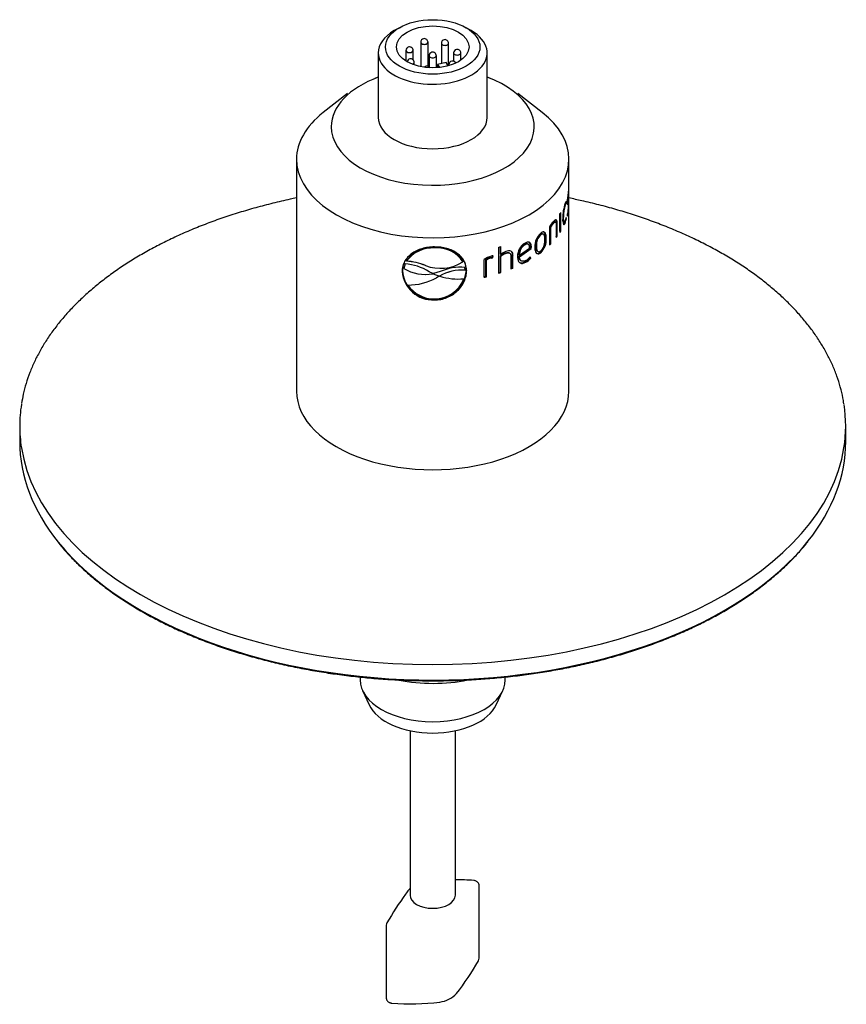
# Model space of a CAD drawing. Header units: millimetres. Extents: x 0 to 296, y -88 to 205.
# Tile 2 of 4: x 3 to 85, y 75 to 172. Entities that reach past the tile are written whole.
import ezdxf

# ---------------------------------------------------------------- set-up
doc = ezdxf.new("R2010")
doc.units = ezdxf.units.MM
doc.layers.add('Default', color=7, linetype='Continuous')
doc.layers.add('SRD-X3-30T', color=7, linetype='Continuous')

# ---------------------------------------------------------------- blocks, each defined once
blk = doc.blocks.new('SE2')
at = {"layer": 'SRD-X3-30T', "color": 7, "linetype": 'Continuous'}
for p, q in [((40.746, 171.657), (40.237, 171.363)), ((47.873, 171.363), (47.364, 171.657)), ((42.869, 170.211), (42.869, 167.784)), ((43.589, 167.817), (43.589, 170.211)), ((44.914, 170.108), (44.914, 168.097)), ((45.634, 167.878), (45.634, 170.108)), ((38.655, 169.158), (38.655, 162.765)), ((41.392, 169.388), (41.392, 168.347)), ((42.112, 168.461), (42.112, 169.388)), ((46.12, 169.149), (46.12, 168.34)), ((46.84, 168.429), (46.84, 169.149)), ((49.455, 162.765), (49.455, 169.158)), ((42.22, 167.958), (42.22, 168.205)), ((43.695, 168.864), (43.695, 167.762)), ((44.415, 167.678), (44.415, 168.864)), ((45.381, 168.193), (44.532, 168.019)), ((44.532, 168.019), (44.532, 167.686)), ((44.532, 168.019), (44.725, 167.704)), ((45.582, 167.864), (45.381, 168.193)), ((45.659, 167.995), (45.659, 167.885)), ((38.558, 166.706), (38.33, 166.62)), ((49.78, 166.62), (49.552, 166.706)), ((35.62, 165.142), (33.188, 163.238)), ((54.922, 163.238), (52.49, 165.142)), ((30.555, 158.613), (30.555, 135.616)), ((57.555, 135.616), (57.555, 158.613)), ((57.487, 155.248), (57.527, 155.246)), ((57.527, 155.246), (57.533, 155.455)), ((57.206, 154.236), (57.21, 154.274)), ((57.295, 154.225), (57.312, 154.429)), ((57.36, 154.324), (57.45, 154.317)), ((56.752, 151.477), (56.752, 153.347)), ((57.114, 154.098), (57.202, 154.086)), ((57.206, 154.236), (57.295, 154.225)), ((57.386, 154.164), (57.475, 154.159)), ((57.509, 154.224), (57.418, 154.228)), ((56.218, 152.374), (56.135, 152.397)), ((56.665, 153.212), (56.665, 151.341)), ((56.668, 151.494), (56.668, 153.216)), ((56.932, 152.9), (57.018, 152.885)), ((57.023, 152.395), (57.11, 152.381)), ((57.111, 152.322), (57.198, 152.31)), ((57.274, 152.75), (57.312, 152.745)), ((57.312, 152.745), (57.295, 152.851)), ((57.397, 153.19), (57.382, 152.975)), ((57.42, 153.224), (57.471, 153.221)), ((55.626, 151.887), (55.626, 150.11)), ((55.675, 150.261), (55.675, 151.92)), ((55.675, 151.92), (55.753, 151.894)), ((55.753, 150.235), (55.753, 151.894)), ((55.942, 152.276), (56.021, 152.252)), ((56.298, 152.117), (56.298, 150.84)), ((56.319, 150.993), (56.319, 152.28)), ((56.319, 152.28), (56.401, 152.259)), ((56.401, 150.972), (56.401, 152.259)), ((56.668, 151.494), (56.752, 151.477)), ((54.697, 151.149), (54.768, 151.117)), ((55.012, 151.189), (54.937, 151.22)), ((55.241, 150.791), (55.316, 150.763)), ((56.319, 150.993), (56.401, 150.972)), ((44.225, 149.875), (44.226, 149.812)), ((50.59, 149.876), (50.59, 147.304)), ((50.763, 149.201), (50.763, 149.932)), ((50.808, 149.156), (50.808, 149.947)), ((52.601, 148.984), (53.768, 149.807)), ((52.649, 149.096), (53.667, 149.797)), ((52.658, 148.944), (53.833, 149.771)), ((53.145, 150.175), (53.206, 150.136)), ((53.531, 150.18), (53.467, 150.218)), ((53.768, 149.807), (53.771, 149.919)), ((53.768, 149.807), (53.833, 149.771)), ((53.771, 149.919), (53.836, 149.884)), ((53.833, 149.771), (53.836, 149.884)), ((54.264, 150.042), (54.333, 150.008)), ((54.44, 149.489), (54.51, 149.457)), ((54.697, 149.379), (54.768, 149.347)), ((55.675, 150.261), (55.753, 150.235)), ((41.446, 148.497), (41.449, 148.506)), ((41.448, 148.571), (41.449, 148.506)), ((47.051, 148.441), (47.054, 148.449)), ((47.053, 148.514), (47.054, 148.449)), ((49.14, 148.681), (49.14, 146.905)), ((49.336, 147.008), (49.336, 148.667)), ((49.336, 148.667), (49.372, 148.619)), ((49.372, 146.96), (49.372, 148.619)), ((49.798, 148.86), (49.95, 148.892)), ((49.798, 148.86), (49.837, 148.813)), ((49.837, 148.813), (49.99, 148.845)), ((49.95, 148.892), (49.99, 148.845)), ((49.99, 148.845), (50.038, 149.033)), ((50.036, 149.036), (50.038, 149.033)), ((50.763, 149.201), (50.808, 149.156)), ((50.763, 147.421), (50.763, 149.027)), ((50.763, 149.027), (50.808, 148.982)), ((50.808, 147.376), (50.808, 148.982)), ((51.225, 149.31), (51.273, 149.266)), ((51.715, 149.27), (51.663, 149.313)), ((51.804, 149.019), (51.804, 147.742)), ((51.955, 147.868), (51.955, 149.156)), ((51.955, 149.156), (52.008, 149.114)), ((52.008, 147.826), (52.008, 149.114)), ((52.591, 149.136), (52.649, 149.096)), ((52.601, 148.984), (52.658, 148.944)), ((52.772, 148.569), (52.83, 148.53)), ((53.216, 148.436), (53.277, 148.398)), ((53.721, 148.852), (53.695, 148.906)), ((53.721, 148.852), (53.786, 148.816)), ((53.786, 148.816), (53.727, 148.94)), ((41.047, 147.537), (41.027, 147.487)), ((41.29, 148.165), (41.182, 147.774)), ((41.182, 147.774), (41.185, 147.782)), ((41.309, 148.234), (41.185, 147.782)), ((41.286, 148.175), (41.283, 148.166)), ((43.33, 148.065), (43.333, 148.073)), ((44.062, 147.28), (43.7, 147.463)), ((44.804, 147.473), (44.145, 147.277)), ((47.279, 147.599), (47.248, 147.88)), ((47.276, 147.591), (47.279, 147.599)), ((47.393, 147.584), (47.415, 147.534)), ((50.763, 147.421), (50.808, 147.376)), ((51.955, 147.868), (52.008, 147.826)), ((44.145, 147.277), (44.062, 147.28)), ((44.069, 147.254), (44.072, 147.262)), ((44.069, 147.254), (44.105, 147.251)), ((44.072, 147.262), (44.108, 147.259)), ((44.105, 147.251), (44.108, 147.259)), ((44.105, 147.251), (44.725, 147.01)), ((44.108, 147.259), (44.728, 147.018)), ((44.711, 147.009), (44.436, 146.862)), ((44.753, 147.01), (44.711, 147.009)), ((44.725, 147.01), (44.728, 147.018)), ((47.151, 146.757), (47.154, 146.765)), ((49.336, 147.008), (49.372, 146.96)), ((41.584, 146.124), (41.587, 146.133)), ((44.223, 144.758), (44.226, 144.766)), ((44.225, 144.708), (44.226, 144.656)), ((3.105, 132.155), (3.105, 130.619)), ((85.005, 130.619), (85.005, 132.155)), ((36.855, 107.272), (36.855, 106.998)), ((51.255, 106.998), (51.255, 107.275)), ((37.098, 105.928), (37.75, 104.514)), ((50.36, 104.514), (51.013, 105.928)), ((41.805, 101.948), (41.805, 85.643)), ((46.305, 85.643), (46.305, 101.948)), ((48.66, 79.397), (48.66, 86.6)), ((39.45, 82.655), (39.45, 75.451))]:
    blk.add_line(p, q, dxfattribs=at)
for centre, radius, start, end in [((43.229, 170.211), 0.36, 101.55491, 180), ((43.229, 170.211), 0.36, 0, 101.55491), ((45.274, 170.108), 0.36, 101.55491, 180), ((45.274, 170.108), 0.36, 0, 101.55491), ((41.752, 169.388), 0.36, 101.55491, 180), ((41.752, 169.388), 0.36, 0, 101.55491), ((44.055, 168.864), 0.36, 101.55491, 180), ((44.055, 168.864), 0.36, 0, 101.55491), ((46.48, 169.149), 0.36, 101.55491, 180), ((46.48, 169.149), 0.36, 0, 101.55491), ((41.86, 168.205), 0.36, 101.55491, 168.2633), ((41.86, 168.205), 0.36, 0, 101.55491), ((46.019, 167.995), 0.36, 101.55491, 180), ((46.019, 167.995), 0.36, 24.38748, 101.55491), ((43.477, 167.475), 0.36, 101.55491, 136.06638), ((43.477, 167.475), 0.36, 33.56017, 101.55491), ((62.762, 154.233), 5.371, 169.23785, 178.886), ((58.701, 155.084), 1.226, 162.38355, 172.87126), ((61.31, 152.783), 4.366, 160.36442, 180.50362), ((61.184, 154.419), 3.756, 169.87417, 179.01861), ((60.534, 152.96), 3.517, 161.33602, 181.22688), ((53.674, 154.015), 3.848, 350.62566, 0.63742), ((51.992, 154.085), 5.547, 351.03565, 1.22996), ((58.849, 149.92), 3.776, 138.50591, 148.61083), ((55.076, 153.083), 2.172, 339.49903, 341.67774), ((55.099, 153.09), 2.24, 339.57021, 351.15031), ((55.433, 153.147), 1.885, 339.79859, 350.95753), ((57.776, 150.627), 2.467, 138.06591, 148.40712), ((57.878, 150.583), 2.496, 138.05907, 148.33549), ((55.91, 149.971), 1.742, 130.91165, 182.36415), ((55.637, 150.144), 1.376, 133.06821, 184.24822), ((55.707, 150.109), 1.378, 132.94482, 184.18414), ((53.476, 150.66), 1.77, 313.63028, 4.25035), ((53.547, 150.633), 1.774, 313.52181, 4.18185), ((44.055, 146.629), 3.251, 87.00691, 143.31629), ((44.057, 146.566), 3.251, 87.01905, 143.35107), ((44.489, 146.806), 3.081, 33.6774, 94.91746), ((44.489, 146.743), 3.08, 33.64192, 94.90463), ((51.964, 147.778), 1.798, 111.59393, 129.99926), ((53.964, 149.012), 1.495, 120.49518, 181.70946), ((53.774, 149.172), 1.183, 122.13138, 181.77464), ((53.834, 149.13), 1.186, 121.9951, 181.6781), ((41.116, 142.742), 5.765, 67.41922, 86.7227), ((40.988, 142.181), 6.341, 68.29779, 85.8324), ((41.118, 142.749), 5.766, 67.41532, 86.71487), ((44.821, 151.948), 4.151, 248.99273, 302.5469), ((50.608, 146.279), 2.815, 105.3337, 121.42275), ((50.275, 147.071), 1.852, 104.92388, 120.45976), ((50.32, 147.001), 1.876, 104.92354, 120.35748), ((50.087, 148.441), 0.597, 94.20643, 111.94), ((-252.006, 226.756), 311.834, 345.54037, 345.56558), ((51.779, 147.887), 1.528, 111.24317, 131.68388), ((51.833, 147.826), 1.545, 111.22705, 131.55387), ((52.404, 149.936), 1.705, 298.42202, 320.53797), ((52.458, 149.913), 1.723, 298.41298, 320.43117), ((52.541, 149.914), 1.535, 298.94855, 320.59826), ((44.096, 147.732), 3.079, 184.57392, 272.41043), ((44.104, 147.771), 3.065, 184.36737, 272.26297), ((43.326, 151.408), 4.219, 239.4556, 280.13366), ((43.33, 151.415), 4.219, 239.44631, 280.13248), ((40.944, 143.006), 5.241, 58.27538, 86.0079), ((44.282, 147.827), 3.12, 268.93762, 355.53045), ((46.878, 143.445), 4.165, 84.52574, 121.12943), ((46.882, 143.452), 4.166, 84.53338, 121.12881), ((46.812, 142.956), 4.943, 84.94314, 113.96936), ((41.606, 151.988), 5.856, 269.81696, 298.90457), ((44.237, 147.882), 3.124, 269.74139, 338.88839), ((44.24, 147.89), 3.124, 269.74319, 338.88983), ((46.56, 152.822), 6.086, 252.73328, 275.60396), ((44.179, 147.904), 3.147, 214.4523, 270.80174), ((44.182, 147.912), 3.146, 214.44645, 270.79957), ((46.162, 56.148), 31.02, 86.38795, 89.73545), ((48.521, 80.602), 8.823, 140.7558, 144.23292), ((43.679, 84.284), 2.751, 132.99301, 136.36209), ((73, 63.286), 38.807, 144.61391, 149.61649), ((39.955, 82.659), 0.502, 149.515, 180.44155), ((23.999, 93.139), 28.295, 322.41926, 330.3426), ((48.155, 79.392), 0.501, 329.52261, 0.46337), ((44.431, 77.78), 2.751, 276.67061, 316.36209), ((41.86, 98.844), 23.972, 265.53472, 276.92237)]:
    blk.add_arc(centre, radius, start, end, dxfattribs=at)
for major_axis in [(-4.68, 0), (3.6, 0)]:
    blk.add_ellipse((44.055, 169.746), major_axis=major_axis, ratio=0.57735, dxfattribs=at)
for centre, major_axis, start_param, end_param in [((44.055, 169.158), (-5.4, 0), 5.497787, 6.283185), ((44.055, 169.158), (-5.4, 0), 0, 3.926991), ((43.229, 170.211), (-0.36, 0), 0, 3.141593), ((45.274, 170.108), (-0.36, 0), 0, 3.141593), ((41.752, 169.388), (-0.36, 0), 0, 3.141593), ((46.48, 169.149), (-0.36, 0), 0, 3.141593), ((41.86, 168.205), (-0.36, 0), 2.09167, 3.141593), ((44.055, 168.864), (-0.36, 0), 0, 3.141593), ((46.019, 167.995), (-0.36, 0), 0, 0.485688), ((44.055, 161.84), (-10.062, 0), 5.278878, 6.283185), ((44.055, 161.84), (-10.062, 0), 0, 4.1459), ((44.055, 158.613), (-13.5, 0), 5.647992, 6.283185), ((44.055, 158.613), (-13.5, 0), 0, 3.776786), ((44.055, 162.765), (5.4, 0), 3.141593, 6.283185), ((44.055, 155.995), (13.5, 0), -0.365178, -0.346608), ((44.055, 154.124), (13.5, 0), -0.365178, -0.346608), ((44.055, 154.125), (13.41, 0), -0.420351, -0.416451), ((44.055, 154.125), (13.5, 0), -0.435025, -0.416451), ((44.055, 156.696), (13.5, 0), -1.065528, -1.046953), ((44.055, 154.125), (13.41, 0), -0.529849, -0.522549), ((44.055, 154.125), (13.5, 0), -0.541123, -0.522549), ((44.055, 154.125), (13.41, 0), -1.061811, -1.046953), ((44.055, 154.125), (13.41, 0), -0.954717, -0.940855), ((44.055, 154.125), (13.5, 0), -0.95943, -0.940855), ((44.055, 154.125), (13.41, 0), -1.184575, -1.166001), ((44.055, 154.125), (13.5, 0), -1.184575, -1.166001), ((44.055, 154.125), (13.5, 0), -1.065528, -1.046953), ((44.055, 135.616), (-13.5, 0), 0, 3.141593), ((44.055, 132.155), (-40.95, 0), 6.191684, 6.283185), ((44.055, 132.155), (-40.95, 0), 3.050008, 3.232278), ((44.055, 132.155), (-40.95, 0), 0, 0.09082), ((44.055, 130.619), (-40.95, 0), 0, 0.434935), ((44.055, 132.155), (-40.95, 0), 0.09082, 3.050008), ((44.055, 130.619), (-40.95, 0), 2.711968, 3.141593), ((44.055, 130.619), (-40.95, 0), 0.434935, 2.711968), ((44.055, 106.998), (7.2, 0), 3.141593, 6.283185), ((44.055, 112.832), (10.717, 0), 4.393406, 5.042859), ((44.055, 105.484), (6.525, 0), 3.401888, 6.02289), ((44.055, 85.643), (2.25, 0), 3.141593, 6.283185)]:
    blk.add_ellipse(centre, major_axis=major_axis, ratio=0.57735, start_param=start_param, end_param=end_param, dxfattribs=at)
for points, knots in [([(57.487, 155.08), (57.495, 155.128), (57.503, 155.166), (57.517, 155.224), (57.522, 155.243), (57.527, 155.246)], [0, 0, 0, 0, 0.5, 0.5, 1, 1, 1, 1]), ([(30.552, 154.769), (30.341, 154.726), (29.551, 154.561), (28.196, 154.251), (26.508, 153.812), (24.856, 153.329), (23.242, 152.803), (21.67, 152.235), (20.144, 151.626), (18.666, 150.976), (17.239, 150.288), (15.866, 149.563), (14.55, 148.801), (13.294, 148.005), (12.101, 147.176), (10.972, 146.315), (9.911, 145.424), (8.92, 144.505), (8, 143.56), (7.155, 142.591), (6.386, 141.599), (5.694, 140.588), (5.081, 139.559), (4.549, 138.515), (4.098, 137.456), (3.733, 136.395), (3.452, 135.35), (3.345, 134.729), (3.287, 134.39)], [0.6142189, 0.6142189, 0.6142189, 0.6142189, 0.6197799, 0.6350978, 0.6504183, 0.6657417, 0.6810683, 0.6963982, 0.7117317, 0.7270686, 0.7424091, 0.7577528, 0.7730995, 0.7884485, 0.8037989, 0.8191489, 0.8344965, 0.8498393, 0.8651742, 0.8804976, 0.8958055, 0.9110934, 0.9263568, 0.9415916, 0.9567948, 0.9719646, 0.9871014, 1, 1, 1, 1]), ([(57.391, 154.338), (57.391, 154.332), (57.392, 154.326), (57.392, 154.32), (57.392, 154.314), (57.392, 154.308), (57.392, 154.302), (57.392, 154.299), (57.392, 154.296), (57.392, 154.293), (57.392, 154.287), (57.392, 154.282), (57.392, 154.276), (57.392, 154.273), (57.392, 154.27), (57.392, 154.268), (57.392, 154.265), (57.392, 154.262), (57.393, 154.259), (57.393, 154.254), (57.393, 154.249), (57.393, 154.243), (57.393, 154.241), (57.393, 154.238), (57.393, 154.236), (57.394, 154.233), (57.394, 154.23), (57.394, 154.228), (57.394, 154.223), (57.394, 154.218), (57.395, 154.213), (57.395, 154.211), (57.395, 154.208), (57.395, 154.206), (57.395, 154.204), (57.395, 154.201), (57.396, 154.199), (57.396, 154.194), (57.396, 154.19), (57.397, 154.186), (57.397, 154.183), (57.397, 154.181), (57.397, 154.179), (57.398, 154.175), (57.398, 154.171), (57.399, 154.167), (57.399, 154.165), (57.399, 154.163), (57.399, 154.161), (57.399, 154.159), (57.4, 154.158), (57.4, 154.156), (57.4, 154.152), (57.401, 154.149), (57.402, 154.145), (57.402, 154.144), (57.402, 154.142), (57.402, 154.141), (57.403, 154.139), (57.403, 154.137), (57.403, 154.136), (57.404, 154.133), (57.404, 154.13), (57.405, 154.127), (57.405, 154.126), (57.406, 154.125), (57.406, 154.123), (57.407, 154.118), (57.409, 154.114), (57.41, 154.11), (57.416, 154.095), (57.422, 154.089), (57.429, 154.09), (57.445, 154.092), (57.461, 154.125), (57.475, 154.159)], [0, 0, 0, 0, 0.022573, 0.022573, 0.022573, 0.045148, 0.045148, 0.045148, 0.056435, 0.056435, 0.056435, 0.079014, 0.079014, 0.079014, 0.090301, 0.090301, 0.090301, 0.101588, 0.101588, 0.101588, 0.124169, 0.124169, 0.124169, 0.135456, 0.135456, 0.135456, 0.146743, 0.146743, 0.146743, 0.169324, 0.169324, 0.169324, 0.180611, 0.180611, 0.180611, 0.191898, 0.191898, 0.191898, 0.214481, 0.214481, 0.214481, 0.225768, 0.225768, 0.225768, 0.248351, 0.248351, 0.248351, 0.259639, 0.259639, 0.259639, 0.270926, 0.270926, 0.270926, 0.29351, 0.29351, 0.29351, 0.304797, 0.304797, 0.304797, 0.316084, 0.316084, 0.316084, 0.338667, 0.338667, 0.338667, 0.349955, 0.349955, 0.349955, 0.395194, 0.395194, 0.395194, 0.579386, 0.579386, 0.579386, 1, 1, 1, 1]), ([(57.45, 154.317), (57.45, 154.317), (57.45, 154.318), (57.443, 154.319), (57.438, 154.331), (57.43, 154.389), (57.429, 154.434), (57.429, 154.484)], [0.4945431, 0.4945431, 0.4945431, 0.4945431, 0.5, 0.5, 0.75, 0.75, 1, 1, 1, 1]), ([(57.537, 154.204), (57.537, 154.274), (57.536, 154.336), (57.533, 154.424), (57.529, 154.449), (57.52, 154.46), (57.515, 154.45), (57.502, 154.42), (57.495, 154.4), (57.487, 154.379)], [0, 0, 0, 0, 0.25, 0.25, 0.5, 0.5, 0.75, 0.75, 1, 1, 1, 1]), ([(84.821, 134.37), (84.789, 134.586), (84.71, 135.107), (84.479, 136.041), (84.145, 137.1), (83.723, 138.157), (83.221, 139.201), (82.639, 140.23), (81.978, 141.244), (81.239, 142.239), (80.423, 143.213), (79.533, 144.164), (78.57, 145.091), (77.536, 145.991), (76.434, 146.861), (75.265, 147.702), (74.033, 148.51), (72.74, 149.284), (71.388, 150.023), (69.981, 150.725), (68.522, 151.389), (67.013, 152.013), (65.458, 152.597), (63.859, 153.139), (62.221, 153.638), (60.545, 154.093), (58.988, 154.468), (57.985, 154.683), (57.558, 154.769)], [0, 0, 0, 0, 0.0082309, 0.0233014, 0.0383926, 0.0535108, 0.0686597, 0.0838409, 0.0990535, 0.1142953, 0.1295627, 0.1448516, 0.1601577, 0.175477, 0.1908058, 0.206141, 0.22148, 0.2368206, 0.2521611, 0.2675002, 0.2828371, 0.2981715, 0.3135031, 0.3288317, 0.3441573, 0.3594801, 0.3748001, 0.3860579, 0.3860579, 0.3860579, 0.3860579]), ([(57.47, 153.388), (57.46, 153.334), (57.448, 153.292), (57.423, 153.225), (57.41, 153.198), (57.397, 153.19)], [0, 0, 0, 0, 0.5, 0.5, 1, 1, 1, 1]), ([(57.475, 154.159), (57.488, 154.191), (57.5, 154.225), (57.513, 154.224), (57.516, 154.213), (57.521, 154.156), (57.521, 154.109), (57.522, 154.058)], [0, 0, 0, 0, 0.5, 0.5, 0.75, 0.75, 1, 1, 1, 1]), ([(55.942, 152.276), (55.978, 152.315), (56.015, 152.351), (56.08, 152.394), (56.111, 152.404), (56.136, 152.397)], [0, 0, 0, 0, 0.25, 0.25, 0.4829368, 0.4829368, 0.4829368, 0.4829368]), ([(56.401, 152.259), (56.401, 152.304), (56.4, 152.347), (56.392, 152.425), (56.386, 152.461), (56.369, 152.521), (56.358, 152.546), (56.33, 152.582), (56.315, 152.594), (56.26, 152.609), (56.215, 152.592), (56.122, 152.526), (56.072, 152.477), (56.021, 152.422)], [0, 0, 0, 0, 0.125, 0.125, 0.25, 0.25, 0.375, 0.375, 0.5, 0.5, 0.75, 0.75, 1, 1, 1, 1]), ([(56.021, 152.252), (56.058, 152.291), (56.095, 152.327), (56.163, 152.372), (56.196, 152.382), (56.248, 152.363), (56.268, 152.333), (56.293, 152.242), (56.297, 152.181), (56.298, 152.117)], [0, 0, 0, 0, 0.25, 0.25, 0.5, 0.5, 0.75, 0.75, 1, 1, 1, 1]), ([(56.319, 152.28), (56.318, 152.324), (56.317, 152.368), (56.31, 152.446), (56.304, 152.481), (56.287, 152.542), (56.276, 152.567), (56.249, 152.603), (56.233, 152.616), (56.215, 152.621), (56.214, 152.621), (56.214, 152.621)], [0, 0, 0, 0, 0.125, 0.125, 0.25, 0.25, 0.375, 0.375, 0.5, 0.5, 0.5032428, 0.5032428, 0.5032428, 0.5032428]), ([(57.023, 152.395), (57.004, 152.396), (56.987, 152.417), (56.959, 152.496), (56.949, 152.557), (56.942, 152.627)], [0.2955489, 0.2955489, 0.2955489, 0.2955489, 0.5, 0.5, 0.7327558, 0.7327558, 0.7327558, 0.7327558]), ([(56.945, 152.744), (56.945, 152.686), (56.946, 152.628), (56.95, 152.521), (56.954, 152.47), (56.969, 152.33), (56.986, 152.251), (57.021, 152.179), (57.035, 152.162), (57.064, 152.146), (57.08, 152.147), (57.113, 152.166), (57.131, 152.184), (57.165, 152.235), (57.182, 152.271), (57.198, 152.308)], [0, 0, 0, 0, 0.125, 0.125, 0.25, 0.25, 0.5, 0.5, 0.625, 0.625, 0.75, 0.75, 0.875, 0.875, 1, 1, 1, 1]), ([(56.978, 152.163), (56.988, 152.161), (56.999, 152.163), (57.026, 152.178), (57.043, 152.196), (57.077, 152.247), (57.094, 152.283), (57.111, 152.322)], [0.6669049, 0.6669049, 0.6669049, 0.6669049, 0.75, 0.75, 0.875, 0.875, 1, 1, 1, 1]), ([(57.202, 152.496), (57.176, 152.434), (57.149, 152.394), (57.099, 152.374), (57.077, 152.394), (57.045, 152.484), (57.034, 152.551), (57.021, 152.705), (57.019, 152.794), (57.018, 152.885)], [0, 0, 0, 0, 0.25, 0.25, 0.5, 0.5, 0.75, 0.75, 1, 1, 1, 1]), ([(57.382, 152.975), (57.398, 152.986), (57.414, 153.018), (57.444, 153.103), (57.458, 153.156), (57.471, 153.221)], [0, 0, 0, 0, 0.5, 0.5, 1, 1, 1, 1]), ([(55.316, 150.763), (55.315, 150.82), (55.314, 150.878), (55.305, 150.986), (55.299, 151.037), (55.28, 151.133), (55.268, 151.177), (55.238, 151.258), (55.219, 151.294), (55.174, 151.352), (55.147, 151.374), (55.086, 151.402), (55.053, 151.407), (54.978, 151.4), (54.938, 151.388), (54.856, 151.348), (54.812, 151.319), (54.768, 151.287)], [0, 0, 0, 0, 0.125, 0.125, 0.25, 0.25, 0.375, 0.375, 0.5, 0.5, 0.625, 0.625, 0.75, 0.75, 0.875, 0.875, 1, 1, 1, 1]), ([(55.241, 150.791), (55.24, 150.849), (55.239, 150.906), (55.23, 151.014), (55.224, 151.065), (55.206, 151.161), (55.194, 151.205), (55.164, 151.286), (55.145, 151.322), (55.111, 151.367), (55.098, 151.38), (55.084, 151.392)], [0, 0, 0, 0, 0.125, 0.125, 0.25, 0.25, 0.375, 0.375, 0.5, 0.5, 0.5654121, 0.5654121, 0.5654121, 0.5654121]), ([(53.836, 149.884), (53.835, 149.933), (53.833, 149.982), (53.822, 150.075), (53.814, 150.118), (53.777, 150.238), (53.737, 150.305), (53.623, 150.387), (53.549, 150.402), (53.426, 150.386), (53.384, 150.375), (53.296, 150.344), (53.251, 150.322), (53.206, 150.3)], [0, 0, 0, 0, 0.125, 0.125, 0.25, 0.25, 0.5, 0.5, 0.75, 0.75, 0.875, 0.875, 1, 1, 1, 1]), ([(53.771, 149.919), (53.77, 149.969), (53.768, 150.018), (53.757, 150.11), (53.749, 150.153), (53.713, 150.273), (53.673, 150.34), (53.609, 150.388), (53.6, 150.393), (53.591, 150.398)], [0, 0, 0, 0, 0.125, 0.125, 0.25, 0.25, 0.5, 0.5, 0.536414, 0.536414, 0.536414, 0.536414]), ([(54.938, 151.219), (54.923, 151.225), (54.908, 151.229), (54.863, 151.231), (54.831, 151.224), (54.766, 151.196), (54.732, 151.174), (54.697, 151.149)], [0.6757055, 0.6757055, 0.6757055, 0.6757055, 0.75, 0.75, 0.875, 0.875, 1, 1, 1, 1]), ([(55.176, 150.643), (55.175, 150.734), (55.171, 150.823), (55.147, 150.981), (55.127, 151.053), (55.064, 151.162), (55.02, 151.197), (54.935, 151.2), (54.903, 151.193), (54.838, 151.165), (54.803, 151.142), (54.768, 151.117)], [0, 0, 0, 0, 0.25, 0.25, 0.5, 0.5, 0.75, 0.75, 0.875, 0.875, 1, 1, 1, 1]), ([(54.768, 149.521), (54.803, 149.548), (54.837, 149.578), (54.903, 149.651), (54.934, 149.692), (55.02, 149.831), (55.064, 149.939), (55.127, 150.15), (55.147, 150.256), (55.171, 150.455), (55.175, 150.55), (55.176, 150.643)], [0, 0, 0, 0, 0.125, 0.125, 0.25, 0.25, 0.5, 0.5, 0.75, 0.75, 1, 1, 1, 1]), ([(44.226, 149.922), (44.12, 149.919), (44.013, 149.916), (43.802, 149.902), (43.698, 149.89), (43.388, 149.845), (43.183, 149.802), (42.797, 149.688), (42.614, 149.617), (42.264, 149.449), (42.103, 149.353), (41.663, 149.03), (41.425, 148.763), (41.187, 148.314), (41.127, 148.155), (41.066, 147.91), (41.051, 147.827), (41.033, 147.659), (41.03, 147.573), (41.027, 147.487)], [0, 0, 0, 0, 0.0625, 0.0625, 0.125, 0.125, 0.25, 0.25, 0.375, 0.375, 0.5, 0.5, 0.75, 0.75, 0.875, 0.875, 0.9375, 0.9375, 1, 1, 1, 1]), ([(47.415, 147.534), (47.403, 147.879), (47.334, 148.213), (47.016, 148.808), (46.785, 149.066), (46.194, 149.493), (45.843, 149.655), (45.069, 149.872), (44.651, 149.915), (44.226, 149.922)], [0, 0, 0, 0, 0.25, 0.25, 0.5, 0.5, 0.75, 0.75, 1, 1, 1, 1]), ([(51.225, 149.31), (51.293, 149.334), (51.361, 149.354), (51.489, 149.371), (51.551, 149.368), (51.625, 149.34), (51.645, 149.328), (51.663, 149.313)], [0, 0, 0, 0, 0.25, 0.25, 0.5, 0.5, 0.6076923, 0.6076923, 0.6076923, 0.6076923]), ([(52.008, 149.114), (52.007, 149.158), (52.005, 149.201), (51.99, 149.281), (51.978, 149.319), (51.946, 149.386), (51.924, 149.416), (51.872, 149.465), (51.842, 149.485), (51.738, 149.526), (51.656, 149.53), (51.483, 149.509), (51.393, 149.482), (51.302, 149.45)], [0, 0, 0, 0, 0.125, 0.125, 0.25, 0.25, 0.375, 0.375, 0.5, 0.5, 0.75, 0.75, 1, 1, 1, 1]), ([(51.955, 149.156), (51.954, 149.199), (51.952, 149.242), (51.937, 149.323), (51.926, 149.36), (51.891, 149.434), (51.864, 149.468), (51.832, 149.495)], [0, 0, 0, 0, 0.125, 0.125, 0.25, 0.25, 0.3978663, 0.3978663, 0.3978663, 0.3978663]), ([(53.467, 150.218), (53.431, 150.238), (53.389, 150.246), (53.28, 150.236), (53.213, 150.209), (53.145, 150.175)], [0.5583737, 0.5583737, 0.5583737, 0.5583737, 0.75, 0.75, 1, 1, 1, 1]), ([(53.667, 149.797), (53.665, 149.871), (53.658, 149.942), (53.626, 150.068), (53.6, 150.124), (53.52, 150.195), (53.465, 150.21), (53.341, 150.198), (53.274, 150.171), (53.206, 150.136)], [0, 0, 0, 0, 0.25, 0.25, 0.5, 0.5, 0.75, 0.75, 1, 1, 1, 1]), ([(54.169, 149.899), (54.169, 149.841), (54.171, 149.784), (54.181, 149.675), (54.189, 149.623), (54.222, 149.477), (54.257, 149.389), (54.361, 149.267), (54.43, 149.232), (54.551, 149.238), (54.594, 149.249), (54.68, 149.287), (54.725, 149.316), (54.768, 149.347)], [0, 0, 0, 0, 0.125, 0.125, 0.25, 0.25, 0.5, 0.5, 0.75, 0.75, 0.875, 0.875, 1, 1, 1, 1]), ([(54.264, 150.042), (54.265, 149.951), (54.27, 149.862), (54.297, 149.703), (54.319, 149.63), (54.377, 149.536), (54.406, 149.506), (54.44, 149.49)], [0, 0, 0, 0, 0.25, 0.25, 0.5, 0.5, 0.6658452, 0.6658452, 0.6658452, 0.6658452]), ([(54.328, 149.292), (54.362, 149.276), (54.4, 149.267), (54.48, 149.271), (54.523, 149.282), (54.609, 149.319), (54.653, 149.348), (54.697, 149.379)], [0.6233016, 0.6233016, 0.6233016, 0.6233016, 0.75, 0.75, 0.875, 0.875, 1, 1, 1, 1]), ([(54.333, 150.008), (54.334, 149.917), (54.339, 149.828), (54.366, 149.668), (54.388, 149.596), (54.458, 149.483), (54.507, 149.446), (54.598, 149.44), (54.631, 149.447), (54.699, 149.474), (54.734, 149.496), (54.768, 149.521)], [0, 0, 0, 0, 0.25, 0.25, 0.5, 0.5, 0.75, 0.75, 0.875, 0.875, 1, 1, 1, 1]), ([(51.273, 149.266), (51.341, 149.29), (51.409, 149.31), (51.538, 149.327), (51.601, 149.325), (51.705, 149.286), (51.745, 149.249), (51.795, 149.146), (51.802, 149.084), (51.804, 149.019)], [0, 0, 0, 0, 0.25, 0.25, 0.5, 0.5, 0.75, 0.75, 1, 1, 1, 1]), ([(52.47, 148.967), (52.471, 148.906), (52.473, 148.844), (52.487, 148.728), (52.498, 148.673), (52.544, 148.517), (52.595, 148.426), (52.743, 148.307), (52.841, 148.28), (53, 148.293), (53.055, 148.305), (53.166, 148.343), (53.222, 148.369), (53.277, 148.398)], [0, 0, 0, 0, 0.125, 0.125, 0.25, 0.25, 0.5, 0.5, 0.75, 0.75, 0.875, 0.875, 1, 1, 1, 1]), ([(52.772, 148.569), (52.716, 148.607), (52.674, 148.669), (52.633, 148.777), (52.623, 148.816), (52.608, 148.897), (52.604, 148.941), (52.601, 148.984)], [0.5011055, 0.5011055, 0.5011055, 0.5011055, 0.75, 0.75, 0.875, 0.875, 1, 1, 1, 1]), ([(52.634, 148.39), (52.704, 148.342), (52.792, 148.321), (52.94, 148.332), (52.994, 148.344), (53.105, 148.381), (53.161, 148.407), (53.216, 148.436)], [0.525619, 0.525619, 0.525619, 0.525619, 0.75, 0.75, 0.875, 0.875, 1, 1, 1, 1]), ([(53.284, 148.571), (53.202, 148.529), (53.12, 148.5), (52.965, 148.48), (52.89, 148.491), (52.775, 148.567), (52.732, 148.628), (52.691, 148.737), (52.681, 148.776), (52.666, 148.857), (52.662, 148.9), (52.658, 148.944)], [0, 0, 0, 0, 0.25, 0.25, 0.5, 0.5, 0.75, 0.75, 0.875, 0.875, 1, 1, 1, 1]), ([(41.18, 148.281), (41.151, 148.203), (41.126, 148.123), (41.086, 147.96), (41.071, 147.878), (41.053, 147.709), (41.05, 147.623), (41.047, 147.537)], [0.8128629, 0.8128629, 0.8128629, 0.8128629, 0.875, 0.875, 0.9375, 0.9375, 1, 1, 1, 1]), ([(44.226, 144.656), (44.332, 144.659), (44.439, 144.663), (44.649, 144.683), (44.753, 144.699), (45.063, 144.761), (45.267, 144.821), (45.652, 144.976), (45.835, 145.071), (46.184, 145.293), (46.345, 145.418), (46.782, 145.827), (47.019, 146.151), (47.256, 146.663), (47.316, 146.838), (47.376, 147.099), (47.391, 147.186), (47.409, 147.36), (47.412, 147.447), (47.415, 147.534)], [0, 0, 0, 0, 0.0625, 0.0625, 0.125, 0.125, 0.25, 0.25, 0.375, 0.375, 0.5, 0.5, 0.75, 0.75, 0.875, 0.875, 0.9375, 0.9375, 1, 1, 1, 1]), ([(6.949, 120.591), (7.047, 120.466), (7.368, 120.054), (8.059, 119.289), (8.968, 118.365), (9.96, 117.459), (11.019, 116.582), (12.146, 115.733), (13.338, 114.914), (14.592, 114.128), (15.906, 113.375), (17.278, 112.658), (18.703, 111.977), (20.181, 111.334), (21.707, 110.73), (23.278, 110.167), (24.891, 109.646), (26.543, 109.167), (28.231, 108.732), (29.951, 108.341), (31.7, 107.996), (33.473, 107.697), (35.269, 107.444), (37.082, 107.239), (38.909, 107.08), (40.746, 106.97), (42.59, 106.908), (44.438, 106.894), (46.284, 106.928), (48.126, 107.01), (49.96, 107.14), (51.781, 107.318), (53.587, 107.543), (55.374, 107.815), (57.138, 108.134), (58.875, 108.498), (60.582, 108.907), (62.255, 109.36), (63.892, 109.857), (65.488, 110.395), (67.041, 110.975), (68.547, 111.595), (70.003, 112.254), (71.407, 112.95), (72.755, 113.683), (74.045, 114.45), (75.274, 115.25), (76.439, 116.081), (77.539, 116.943), (78.569, 117.832), (79.534, 118.749), (80.409, 119.682), (81.001, 120.359), (81.246, 120.685), (81.259, 120.703)], [0, 0, 0, 0, 0.006934, 0.026761, 0.046595, 0.066433, 0.086275, 0.10612, 0.125965, 0.145812, 0.165659, 0.185505, 0.205351, 0.225196, 0.24504, 0.264884, 0.284726, 0.304567, 0.324408, 0.344247, 0.364086, 0.383924, 0.403761, 0.423598, 0.443435, 0.463271, 0.483107, 0.502943, 0.522779, 0.542616, 0.562452, 0.582288, 0.602125, 0.621963, 0.641801, 0.661639, 0.681479, 0.701319, 0.721161, 0.741003, 0.760846, 0.780691, 0.800537, 0.820384, 0.840231, 0.86008, 0.87993, 0.89978, 0.919629, 0.939478, 0.959325, 0.979169, 0.99901, 1, 1, 1, 1]), ([(48.657, 86.597), (48.655, 86.63), (48.652, 86.688), (48.623, 86.781), (48.574, 86.868), (48.503, 86.948), (48.412, 87.014), (48.312, 87.063), (48.206, 87.097), (48.149, 87.103), (48.116, 87.106)], [0, 0, 0, 0, 0.109434, 0.228567, 0.35429, 0.483606, 0.614855, 0.746322, 0.875239, 1, 1, 1, 1]), ([(39.453, 75.455), (39.455, 75.422), (39.458, 75.364), (39.487, 75.271), (39.537, 75.183), (39.608, 75.104), (39.698, 75.038), (39.799, 74.988), (39.905, 74.955), (39.962, 74.949), (39.994, 74.946)], [0, 0, 0, 0, 0.109583, 0.228858, 0.354688, 0.484035, 0.615206, 0.746529, 0.875314, 1, 1, 1, 1])]:
    blk.add_open_spline(points, degree=3, knots=knots, dxfattribs=at)
for points in [[(57.312, 154.429), (57.281, 154.424), (57.242, 154.356), (57.198, 154.25)], [(57.447, 154.207), (57.447, 154.248), (57.447, 154.286), (57.446, 154.32)], [(57.487, 154.379), (57.481, 154.364), (57.475, 154.348), (57.469, 154.337)], [(57.202, 154.086), (57.237, 154.171), (57.269, 154.223), (57.295, 154.225)], [(47.393, 147.584), (47.383, 147.868), (47.334, 148.146), (47.23, 148.4)]]:
    blk.add_open_spline(points, degree=3, dxfattribs=at)

msp = doc.modelspace()

# ---------------------------------------------------------------- block references
at = {"layer": 'Default'}
msp.add_blockref('SE2', (0, 0), dxfattribs=at)

doc.saveas('drawing.dxf')
